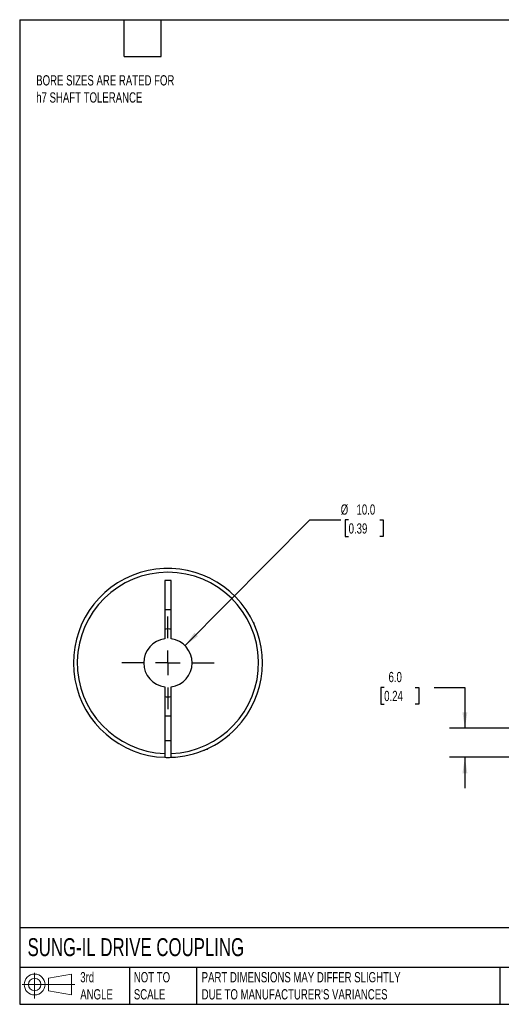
# Model space of a CAD drawing. Header units: millimetres. Extents: x 6 to 273, y 6 to 210.
# Tile 1 of 3: x 6 to 106, y 6 to 210. Entities that reach past the tile are written whole.
import ezdxf

# ---------------------------------------------------------------- set-up
doc = ezdxf.new("R2010")
doc.units = ezdxf.units.MM
doc.linetypes.add('SLD-Center', pattern=[19.05, 15.24, -1.27, 1.27, -1.27])
doc.linetypes.add('SLD-Solid', pattern=[0])
doc.layers.add('CENTER', color=40, linetype='SLD-Center')
doc.layers.add('SLD-DEFPOINTS', color=7, linetype='Continuous')
doc.layers.add('DIMENSIONS', color=140, linetype='SLD-Solid', lineweight=25)
doc.layers.add('TEXT', color=140, linetype='SLD-Solid', lineweight=25)
doc.styles.add('SLDTEXTSTYLE0', font='TXT', dxfattribs={"width": 0.7})
doc.dimstyles.new('SLDDIMSTYLE2', dxfattribs={"dimtxt": 2.158008, "dimasz": 3.302, "dimexe": 0, "dimexo": 0.0625, "dimgap": 0.539502, "dimtad": 0, "dimtih": 1, "dimtoh": 1, "dimdec": 1, "dimrnd": 1e-09, "dimzin": 4, "dimdsep": 46, "dimtxsty": 'SLDTEXTSTYLE0', "dimsah": 1, "dimcen": 0.09, "dimadec": 0, "dimazin": 1, "dimtfac": 1, "dimtdec": 1, "dimtmove": 0, "dimatfit": 0, "dimfxl": 0, "dimfrac": 2, "dimtolj": 1, "dimtzin": 12, "dimarcsym": 0})
doc.dimstyles.new('SLDDIMSTYLE4', dxfattribs={"dimtxt": 2.158008, "dimasz": 3.302, "dimexe": 0, "dimexo": 0.0625, "dimgap": 0.539502, "dimtad": 0, "dimtih": 1, "dimtoh": 1, "dimdec": 1, "dimrnd": 1e-09, "dimzin": 4, "dimdsep": 46, "dimtxsty": 'SLDTEXTSTYLE0', "dimsah": 1, "dimcen": 0, "dimadec": 0, "dimazin": 1, "dimtfac": 1, "dimtdec": 1, "dimtofl": 0, "dimtmove": 0, "dimatfit": 3, "dimfxl": 0, "dimfrac": 2, "dimtolj": 1, "dimtzin": 12, "dimarcsym": 0})

# ---------------------------------------------------------------- blocks, each defined once
blk = doc.blocks.new('Block11')
at = {"color": 7, "linetype": 'SLD-Solid', "lineweight": 18}
for p, q in [((2.59, 5.31), (2.59, 0)), ((5.48, 4.17), (10.18, 5.03)), ((5.48, 1.6), (5.48, 4.17)), ((10.18, 5.03), (10.18, 0.73)), ((0, 2.88), (10.87, 2.88)), ((5.48, 1.6), (10.18, 0.73))]:
    blk.add_line(p, q, dxfattribs=at)
for radius in [2.15, 1.29]:
    blk.add_circle((2.59, 2.88), radius, dxfattribs=at)
blk = doc.blocks.new('Block12')
at = {"layer": 'SLD-DEFPOINTS'}
blk.add_blockref('Block11', (0, 0), dxfattribs=at)
blk = doc.blocks.new('_D_2')
at = {"layer": 'DIMENSIONS'}
for p, q in [((81.58, 71.74), (80.86, 71.74)), ((80.86, 71.74), (80.86, 68.31)), ((88, 71.74), (88.72, 71.74)), ((88.72, 71.74), (88.72, 68.31)), ((91.89, 71.74), (98.24, 71.74)), ((98.24, 71.74), (98.24, 63.31)), ((80.86, 68.31), (81.58, 68.31)), ((88.72, 68.31), (88, 68.31)), ((109.36, 63.31), (95.06, 63.31)), ((111.9, 57.32), (95.06, 57.32)), ((98.24, 57.32), (98.24, 50.97))]:
    blk.add_line(p, q, dxfattribs=at)
for points in [[(98.24, 63.31), (98.75, 66.61), (97.73, 66.61)], [(98.24, 57.32), (97.73, 54.02), (98.75, 54.02)]]:
    blk.add_solid(points, dxfattribs=at)
at = {"layer": 'DIMENSIONS', "char_height": 2.117, "attachment_point": 1, "style": 'SLDTEXTSTYLE0'}
for s, insert in [('6.0', (82.48, 74.95)), ('0.24', (81.58, 71.04))]:
    blk.add_mtext(s, dxfattribs=dict(at, insert=insert))
blk = doc.blocks.new('_D_8')
at = {"layer": 'DIMENSIONS'}
for p, q in [((40.46, 80.36), (66.26, 106.31)), ((66.26, 106.31), (72.61, 106.31)), ((74.24, 106.31), (73.51, 106.31)), ((73.51, 106.31), (73.51, 102.88)), ((80.65, 106.31), (81.37, 106.31)), ((81.37, 106.31), (81.37, 102.88)), ((73.51, 102.88), (74.24, 102.88)), ((81.37, 102.88), (80.65, 102.88))]:
    blk.add_line(p, q, dxfattribs=at)
blk.add_solid([(40.46, 80.36), (43.15, 82.34), (42.43, 83.06)], dxfattribs=at)
at = {"layer": 'DIMENSIONS', "char_height": 2.117, "attachment_point": 1, "style": 'SLDTEXTSTYLE0'}
for s, insert in [('%%c', (72.61, 109.52)), ('10.0', (75.87, 109.52)), ('0.39', (74.24, 105.61))]:
    blk.add_mtext(s, dxfattribs=dict(at, insert=insert))
blk = doc.blocks.new('SW_CENTERMARKSYMBOL_3')
at = {"layer": 'CENTER', "color": 0}
for p, q in [((0, 5.08), (0, 9.54)), ((0, 0), (0, 2.54)), ((-5.08, 0), (-9.54, 0)), ((0, 0), (-2.54, 0)), ((0, 0), (0, -2.54)), ((0, 0), (2.54, 0)), ((5.08, 0), (9.54, 0)), ((0, -5.08), (0, -9.54))]:
    blk.add_line(p, q, dxfattribs=at)

msp = doc.modelspace()

# ---------------------------------------------------------------- linework, layer by layer
for p, q in [((37.59, 93.81), (36.29, 93.81)), ((36.29, 93.81), (36.29, 81.77)), ((37.59, 81.77), (37.59, 93.81)), ((36.29, 87.81), (37.59, 87.81)), ((54.74, 85.01), (54.53, 85.21)), ((54.74, 85.01), (54.63, 85.01)), ((54.74, 84.77), (54.74, 85.01)), ((36.29, 71.85), (36.29, 58.12)), ((37.59, 58.12), (37.59, 71.85)), ((37.59, 65.81), (36.29, 65.81)), ((50.97, 63.27), (51.07, 63.38)), ((36.29, 60.81), (37.59, 60.81)), ((44.9, 59.01), (45.14, 59.01)), ((45.14, 59.01), (45.34, 59.21)), ((45.14, 59.01), (45.14, 59.12))]:
    msp.add_line(p, q)
for radius, start, end in [(19.5, 316.1869, 268.0898), (18.7, 271.992, 268.008), (7, 84.672, 95.328), (5, 97.4696, 262.5304), (5, 277.4696, 82.5304), (7, 264.672, 275.328), (19.5, 271.9102, 316.1869), (19.5, 268.0898, 271.9102)]:
    msp.add_arc((36.94, 76.81), radius, start, end)
for points, knots in [([(53.38, 66.33), (53.45, 66.44), (53.62, 66.7), (53.82, 67.06), (54.01, 67.39), (54.14, 67.63), (54.22, 67.78), (54.23, 67.8), (54.24, 67.81)], [0, 0, 0, 0, 0.1249267, 0.3020311, 0.4790706, 0.6530965, 0.8270917, 1, 1, 1, 1]), ([(36.29, 58.12), (36.29, 58.02), (36.29, 57.91), (36.29, 57.72), (36.29, 57.63), (36.29, 57.41), (36.29, 57.32), (36.29, 57.32)], [0, 0, 0, 0, 0.25, 0.25, 0.5, 0.5, 1, 1, 1, 1]), ([(37.59, 57.32), (37.59, 57.32), (37.59, 57.34), (37.59, 57.42), (37.59, 57.48), (37.59, 57.7), (37.59, 57.91), (37.59, 58.12)], [0, 0, 0, 0, 0.25, 0.25, 0.5, 0.5, 1, 1, 1, 1]), ([(44.44, 58.81), (44.44, 58.81), (44.43, 58.81), (44.48, 58.83), (44.56, 58.86), (44.66, 58.9), (44.71, 58.93)], [0, 0, 0, 0, 0.091679, 0.389235, 0.687099, 1, 1, 1, 1])]:
    msp.add_open_spline(points, degree=3, knots=knots)
at = {"layer": 'TEXT'}
for p, q in [((6.35, 209.55), (273.05, 209.55)), ((6.35, 209.55), (6.35, 6.35)), ((27.94, 201.93), (27.94, 209.55)), ((35.56, 201.93), (35.56, 209.55)), ((27.94, 201.93), (35.56, 201.93)), ((273.05, 22.13), (6.35, 22.13)), ((273.05, 13.97), (6.35, 13.97)), ((29.04, 13.97), (29.04, 6.35)), ((42.84, 13.97), (42.84, 6.35)), ((105.48, 13.97), (105.48, 6.35)), ((6.35, 6.35), (273.05, 6.35))]:
    msp.add_line(p, q, dxfattribs=at)

# ---------------------------------------------------------------- block references
at = {"layer": 'CENTER'}
msp.add_blockref('SW_CENTERMARKSYMBOL_3', (36.94, 76.81), dxfattribs=at)
at = {"layer": 'SLD-DEFPOINTS'}
msp.add_blockref('Block12', (6.84, 7.55), dxfattribs=at)

# ---------------------------------------------------------------- texts
at = {"layer": 'TEXT', "attachment_point": 1, "style": 'SLDTEXTSTYLE0'}
for s, insert, char_height in [('BORE SIZES ARE RATED FOR^Jh7 SHAFT TOLERANCE', (9.76, 198.09), 2.1167), ('SUNG-IL DRIVE COUPLING', (7.97, 20), 3.7042), ('3rd^JANGLE', (18.85, 13), 2.117), ('NOT TO^JSCALE', (29.91, 13), 2.1167), ("PART DIMENSIONS MAY DIFFER SLIGHTLY ^JDUE TO MANUFACTURER'S VARIANCES", (43.91, 13), 2.1167)]:
    msp.add_mtext(s, dxfattribs=dict(at, insert=insert, char_height=char_height))

# ---------------------------------------------------------------- dimensions: what is measured, and where the dimension line sits
at = {"layer": 'DIMENSIONS'}
dim = msp.add_diameter_dim_2p(p1=(33.41, 73.26), p2=(40.46, 80.36), dimstyle='SLDDIMSTYLE4', dxfattribs=at)
dim.commit()
dim.dimension.update_dxf_attribs({"geometry": '_D_8', "text_midpoint": (77.44, 106.31), "dimtype": 163})
dim = msp.add_linear_dim(base=(98.24, 63.31), p1=(113.17, 57.32), p2=(110.63, 63.31), angle=90, dimstyle='SLDDIMSTYLE2', dxfattribs=at)
dim.commit()
dim.dimension.update_dxf_attribs({"geometry": '_D_2', "text_midpoint": (98.24, 71.74), "dimtype": 160})

doc.saveas('drawing.dxf')
